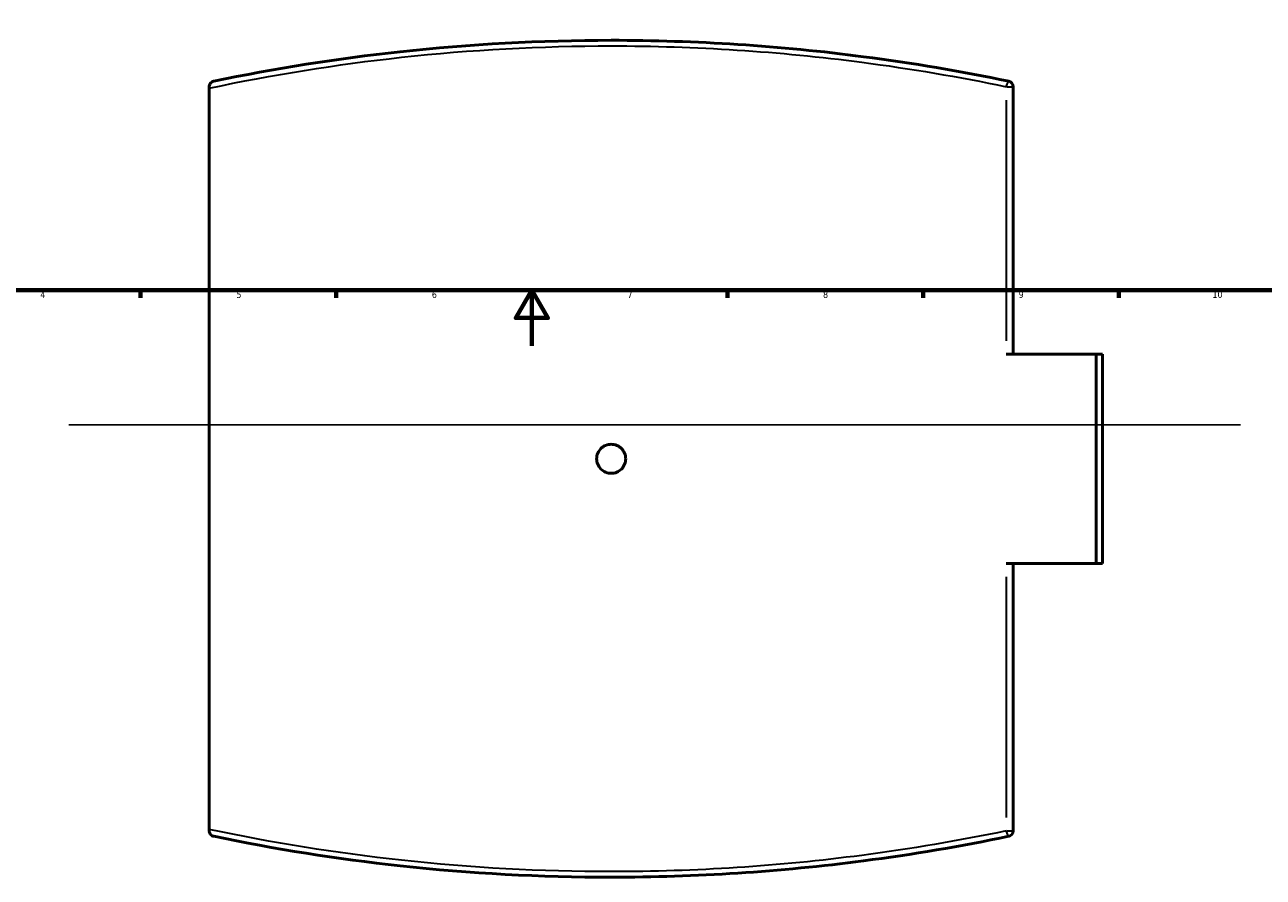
# Model space of a CAD drawing. Header units: millimetres. Extents: x -519 to 1054, y -357 to 828.
# Tile 5 of 10: x 239 to 683, y -190 to 115. Entities that reach past the tile are written whole.
import ezdxf

# ---------------------------------------------------------------- set-up
doc = ezdxf.new("R2010")
doc.units = ezdxf.units.MM
for name, color, linetype, lineweight in [('Border (ANSI)', 7, 'Continuous', 70), ('Sketch Geometry (ANSI)', 7, 'Continuous', 25), ('Visible (ANSI)', 7, 'Continuous', 50), ('Visible Narrow (ANSI)', 7, 'Continuous', 35)]:
    doc.layers.add(name, color=color, linetype=linetype, lineweight=lineweight)
doc.styles.add('Note Text (ANSI)', font='tahoma.ttf')

# ---------------------------------------------------------------- blocks, each defined once
blk = doc.blocks.new('Borders Default Border')
at = {"layer": 'Border (ANSI)'}
for p, q in [((280.33, 20), (280.33, 17.2)), ((350.42, 20), (350.42, 17.2)), ((490.58, 20), (490.58, 17.2)), ((560.67, 20), (560.67, 17.2)), ((630.75, 20), (630.75, 17.2))]:
    blk.add_line(p, q, dxfattribs=at)
at = {"layer": 'Border (ANSI)', "flags": 128}
for points in [[(20, 20), (20, 574), (821, 574), (821, 20), (20, 20)], [(420.5, 0), (420.5, 20), (414.73, 10), (426.27, 10), (420.5, 20)]]:
    blk.add_lwpolyline(points, dxfattribs=at)
at = {"layer": 'Border (ANSI)', "color": 5, "true_color": 0x0000ff, "char_height": 2.4, "attachment_point": 7, "style": 'Note Text (ANSI)'}
for s, insert in [('4', (244.45, 17.2)), ('5', (314.67, 17.15)), ('6', (384.69, 17.15)), ('7', (454.8, 17.2)), ('8', (524.84, 17.15)), ('9', (594.92, 17.15)), ('10', (664.35, 17.15))]:
    blk.add_mtext(s, dxfattribs=dict(at, insert=insert))

msp = doc.modelspace()

# ---------------------------------------------------------------- linework, layer by layer
at = {"layer": 'Sketch Geometry (ANSI)'}
msp.add_line((254.58, -28.36), (674.38, -28.36), dxfattribs=at)
at = {"layer": 'Visible (ANSI)'}
for p, q in [((304.93, 92.9), (304.93, 92.37)), ((304.93, -173.33), (304.93, 92.37)), ((592.93, -2.98), (592.93, 92.9)), ((590.46, -2.98), (622.73, -2.98)), ((622.73, -77.98), (622.73, -2.98)), ((622.73, -2.98), (624.93, -2.98)), ((624.93, -77.98), (624.93, -2.98)), ((622.73, -77.98), (590.46, -77.98)), ((592.93, -173.86), (592.93, -77.98)), ((624.93, -77.98), (622.73, -77.98)), ((304.93, -173.33), (304.93, -173.86))]:
    msp.add_line(p, q, dxfattribs=at)
for centre, start, end in [((590.93, 92.9), 0, 78.2397), ((590.93, -173.86), 281.7603, 0)]:
    msp.add_arc(centre, 2, start, end, dxfattribs=at)
for points, knots in [([(591.34, 94.85), (574.25, 98.41), (556.86, 101.36), (509.55, 107.53), (479.24, 109.52), (448.93, 109.52), (423.61, 109.52), (398.28, 108.13), (350.69, 102.95), (328.36, 99.4), (306.53, 94.85)], [3.698464, 3.698464, 3.698464, 3.698464, 9.065487, 9.065487, 18.130974, 18.130974, 18.130974, 25.706561, 25.706561, 32.563927, 32.563927, 32.563927, 32.563927]), ([(304.93, 92.9), (304.93, 93.08), (304.96, 93.25), (305.06, 93.63), (305.15, 93.82), (305.41, 94.22), (305.6, 94.41), (306.03, 94.7), (306.27, 94.8), (306.52, 94.85), (306.53, 94.85), (306.53, 94.85)], [-0.3743599, -0.3743599, -0.3743599, -0.3743599, -0.3175453, -0.3175453, -0.2375919, -0.2375919, -0.124117, -0.124117, 0, 0, 0.0010204, 0.0010204, 0.0010204, 0.0010204]), ([(454.13, -40.48), (454.13, -41.13), (454, -41.83), (453.47, -43.11), (453.07, -43.7), (452.15, -44.62), (451.57, -45.02), (450.28, -45.55), (449.59, -45.68), (448.28, -45.68), (447.59, -45.55), (446.3, -45.02), (445.72, -44.62), (444.8, -43.7), (444.4, -43.11), (443.87, -41.83), (443.73, -41.13), (443.73, -39.83), (443.87, -39.13), (444.4, -37.85), (444.8, -37.27), (445.72, -36.34), (446.3, -35.94), (447.59, -35.41), (448.28, -35.28), (449.59, -35.28), (450.28, -35.41), (451.57, -35.94), (452.15, -36.34), (453.07, -37.27), (453.47, -37.85), (454, -39.13), (454.13, -39.83), (454.13, -40.48)], [0, 0, 0, 0, 0.195878, 0.195878, 0.391756, 0.391756, 0.587634, 0.587634, 0.783513, 0.783513, 0.979391, 0.979391, 1.175269, 1.175269, 1.371147, 1.371147, 1.567025, 1.567025, 1.762903, 1.762903, 1.958781, 1.958781, 2.154659, 2.154659, 2.350538, 2.350538, 2.546416, 2.546416, 2.742294, 2.742294, 2.938172, 2.938172, 3.13405, 3.13405, 3.13405, 3.13405]), ([(306.53, -175.81), (306.53, -175.81), (306.52, -175.81), (306.27, -175.76), (306.03, -175.66), (305.6, -175.37), (305.41, -175.18), (305.15, -174.78), (305.06, -174.59), (304.96, -174.21), (304.93, -174.04), (304.93, -173.86)], [-0.3705495, -0.3705495, -0.3705495, -0.3705495, -0.3695423, -0.3695423, -0.2470225, -0.2470225, -0.135008, -0.135008, -0.0560835, -0.0560835, 0, 0, 0, 0]), ([(306.53, -175.81), (328.36, -180.36), (350.69, -183.91), (398.29, -189.1), (423.61, -190.48), (448.93, -190.48), (479.24, -190.48), (509.55, -188.49), (556.86, -182.32), (574.25, -179.37), (591.34, -175.81)], [0.717491, 0.717491, 0.717491, 0.717491, 7.575226, 7.575226, 15.150452, 15.150452, 15.150452, 24.215935, 24.215935, 29.582953, 29.582953, 29.582953, 29.582953])]:
    msp.add_open_spline(points, degree=3, knots=knots, dxfattribs=at)
at = {"layer": 'Visible Narrow (ANSI)'}
for p, q in [((590.64, 92.9), (592.93, 92.9)), ((590.46, 88.1), (590.46, 1.81)), ((590.46, -82.77), (590.46, -169.06)), ((590.64, -173.86), (592.93, -173.86))]:
    msp.add_line(p, q, dxfattribs=at)
for centre, major_axis, start_param, end_param in [((590.93, 92.9), (0.41, 1.96), 0.080945, 1.537947), ((590.93, -173.86), (0.41, -1.96), 4.745238, 6.202241)]:
    msp.add_ellipse(centre, major_axis=major_axis, ratio=0.231196, start_param=start_param, end_param=end_param, dxfattribs=at)
for points, knots in [([(304.93, 92.37), (327.42, 97.16), (350.44, 100.88), (398.6, 106.14), (423.77, 107.52), (448.93, 107.52), (479.05, 107.52), (509.17, 105.54), (556.2, 99.38), (573.48, 96.44), (590.46, 92.9)], [-32.824533, -32.824533, -32.824533, -32.824533, -25.706561, -25.706561, -18.130974, -18.130974, -18.130974, -9.065487, -9.065487, -3.698464, -3.698464, -3.698464, -3.698464]), ([(590.46, -173.86), (573.48, -177.4), (556.2, -180.35), (509.17, -186.5), (479.05, -188.48), (448.93, -188.48), (423.77, -188.48), (398.6, -187.1), (350.44, -181.84), (327.42, -178.12), (304.93, -173.33)], [-29.582953, -29.582953, -29.582953, -29.582953, -24.215935, -24.215935, -15.150452, -15.150452, -15.150452, -7.575226, -7.575226, -0.456885, -0.456885, -0.456885, -0.456885])]:
    msp.add_open_spline(points, degree=3, knots=knots, dxfattribs=at)

# ---------------------------------------------------------------- block references
msp.add_blockref('Borders Default Border', (0, 0))

doc.saveas('drawing.dxf')
